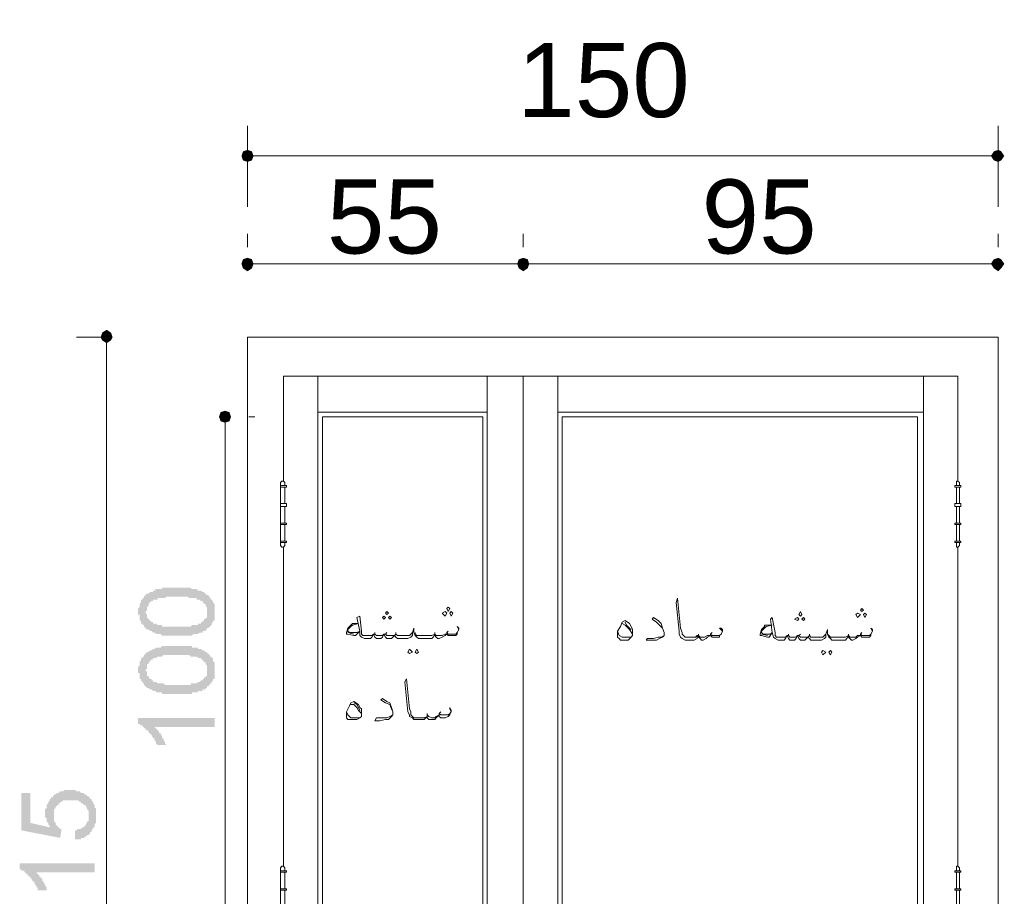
# Model space of a CAD drawing. Header units: metres. Extents: x 5.7 to 89.8, y 4 to 63.5.
# Tile 46 of 60: x 45.7 to 52, y 41.8 to 47.5. Entities that reach past the tile are written whole.
import ezdxf

# ---------------------------------------------------------------- set-up
doc = ezdxf.new("R2010")
doc.units = ezdxf.units.M
doc.header["$MEASUREMENT"] = 0
for name, color, linetype in [('PDF7_dim', 7, 'Continuous'), ('PDF7_Sym tip Door', 7, 'Continuous'), ('PDF7_Text', 7, 'Continuous'), ('PDF7_textt', 7, 'Continuous')]:
    doc.layers.add(name, color=color, linetype=linetype)
doc.styles.add('PDF Arial', font='arial.ttf')

msp = doc.modelspace()

# ---------------------------------------------------------------- hatches: boundary and pattern name
at = {"layer": 'PDF7_dim', "transparency": 33554559}
h = msp.add_hatch(color=256, dxfattribs=at)
h.paths.add_polyline_path([(46.6953, 43.5202), (46.6856, 43.5202), (46.676, 43.5202), (46.6664, 43.5202), (46.6664, 43.5202), (46.6567, 43.5202), (46.6471, 43.5202), (46.6375, 43.5202), (46.6375, 43.5202), (46.6278, 43.5202), (46.6182, 43.5202), (46.6086, 43.5202), (46.6086, 43.5202), (46.599, 43.5202), (46.599, 43.5202), (46.5893, 43.5298), (46.5797, 43.5298), (46.5797, 43.5298), (46.5701, 43.5298), (46.5701, 43.5298), (46.5604, 43.5298), (46.5604, 43.5298), (46.5508, 43.5394), (46.5412, 43.5394), (46.5412, 43.5394), (46.5315, 43.5491), (46.5219, 43.5491), (46.5219, 43.5491), (46.5123, 43.5587), (46.5026, 43.5587), (46.5026, 43.5587), (46.493, 43.5683), (46.493, 43.5683), (46.4834, 43.578), (46.4834, 43.578), (46.4834, 43.5876), (46.4738, 43.5876), (46.4738, 43.5876), (46.4738, 43.5972), (46.4641, 43.5972), (46.4641, 43.6069), (46.4641, 43.6165), (46.4545, 43.6165), (46.4545, 43.6261), (46.4545, 43.6261), (46.4545, 43.6358), (46.4545, 43.6454), (46.4545, 43.655), (46.4449, 43.655), (46.4449, 43.6647), (46.4449, 43.6743), (46.4449, 43.6743), (46.4449, 43.6839), (46.4449, 43.6839), (46.4449, 43.6935), (46.4545, 43.7032), (46.4545, 43.7032), (46.4545, 43.7128), (46.4545, 43.7224), (46.4545, 43.7224), (46.4641, 43.7321), (46.4641, 43.7417), (46.4641, 43.7417), (46.4641, 43.7513), (46.4738, 43.7513), (46.4738, 43.761), (46.4834, 43.761), (46.4834, 43.7706), (46.4834, 43.7706), (46.493, 43.7802), (46.493, 43.7802), (46.5026, 43.7899), (46.5123, 43.7899), (46.5123, 43.7899), (46.5123, 43.7899), (46.5219, 43.7995), (46.5219, 43.7995), (46.5315, 43.7995), (46.5412, 43.7995), (46.5412, 43.8091), (46.5508, 43.8091), (46.5508, 43.8091), (46.5604, 43.8187), (46.5701, 43.8187), (46.5797, 43.8187), (46.5797, 43.8187), (46.5893, 43.8187), (46.5893, 43.8187), (46.599, 43.8187), (46.599, 43.8284), (46.6086, 43.8284), (46.6182, 43.8284), (46.6182, 43.8284), (46.6278, 43.8284), (46.6375, 43.8284), (46.6375, 43.8284), (46.6471, 43.8284), (46.6567, 43.8284), (46.6664, 43.8284), (46.6664, 43.8284), (46.676, 43.8284), (46.6856, 43.8284), (46.6953, 43.8284), (46.6953, 43.8284), (46.7049, 43.8284), (46.7145, 43.8284), (46.7145, 43.8284), (46.7242, 43.8284), (46.7338, 43.8284), (46.7434, 43.8284), (46.7531, 43.8284), (46.7531, 43.8284), (46.7627, 43.8284), (46.7723, 43.8284), (46.7723, 43.8284), (46.7819, 43.8284), (46.7916, 43.8187), (46.7916, 43.8187), (46.8012, 43.8187), (46.8108, 43.8187), (46.8108, 43.8187), (46.8205, 43.8187), (46.8205, 43.8187), (46.8301, 43.8091), (46.8301, 43.8091), (46.8397, 43.8091), (46.8494, 43.8091), (46.8494, 43.8091), (46.859, 43.7995), (46.8686, 43.7995), (46.8686, 43.7995), (46.8783, 43.7899), (46.8783, 43.7899), (46.8879, 43.7802), (46.8879, 43.7802), (46.8975, 43.7802), (46.8975, 43.7706), (46.9072, 43.7706), (46.9072, 43.761), (46.9072, 43.761), (46.9168, 43.7513), (46.9168, 43.7513), (46.9264, 43.7417), (46.9264, 43.7417), (46.9264, 43.7321), (46.9264, 43.7321), (46.936, 43.7224), (46.936, 43.7128), (46.936, 43.7128), (46.936, 43.7032), (46.936, 43.6935), (46.936, 43.6935), (46.936, 43.6839), (46.936, 43.6743), (46.936, 43.6743), (46.936, 43.6647), (46.936, 43.655), (46.936, 43.655), (46.936, 43.6454), (46.936, 43.6358), (46.936, 43.6358), (46.936, 43.6261), (46.936, 43.6165), (46.9264, 43.6165), (46.9264, 43.6069), (46.9264, 43.6069), (46.9168, 43.5972), (46.9168, 43.5876), (46.9168, 43.5876), (46.9072, 43.578), (46.9072, 43.578), (46.8975, 43.5683), (46.8975, 43.5683), (46.8879, 43.5683), (46.8879, 43.5683), (46.8879, 43.5587), (46.8783, 43.5587), (46.8783, 43.5587), (46.8783, 43.5491), (46.8686, 43.5491), (46.8686, 43.5491), (46.859, 43.5491), (46.859, 43.5394), (46.8494, 43.5394), (46.8397, 43.5394), (46.8397, 43.5394), (46.8301, 43.5298), (46.8301, 43.5298), (46.8205, 43.5298), (46.8108, 43.5298), (46.8108, 43.5298), (46.8012, 43.5298), (46.7916, 43.5202), (46.7916, 43.5202), (46.7819, 43.5202), (46.7723, 43.5202), (46.7627, 43.5202), (46.7627, 43.5202), (46.7531, 43.5202), (46.7434, 43.5202), (46.7338, 43.5202), (46.7242, 43.5202), (46.7242, 43.5202), (46.7145, 43.5202), (46.7049, 43.5202), (46.6953, 43.5202)], flags=0)
h.paths.add_polyline_path([(46.6953, 43.578), (46.7049, 43.578), (46.7145, 43.578), (46.7242, 43.578), (46.7338, 43.578), (46.7434, 43.578), (46.7434, 43.578), (46.7531, 43.578), (46.7627, 43.578), (46.7723, 43.578), (46.7819, 43.578), (46.7819, 43.578), (46.7916, 43.5876), (46.8012, 43.5876), (46.8012, 43.5876), (46.8108, 43.5876), (46.8205, 43.5876), (46.8205, 43.5876), (46.8301, 43.5876), (46.8301, 43.5972), (46.8397, 43.5972), (46.8397, 43.5972), (46.8397, 43.5972), (46.8494, 43.5972), (46.8494, 43.6069), (46.8494, 43.6069), (46.859, 43.6069), (46.859, 43.6165), (46.8686, 43.6165), (46.8686, 43.6261), (46.8783, 43.6261), (46.8783, 43.6358), (46.8879, 43.6358), (46.8879, 43.6454), (46.8879, 43.655), (46.8879, 43.655), (46.8879, 43.6647), (46.8879, 43.6647), (46.8879, 43.6743), (46.8879, 43.6839), (46.8879, 43.6839), (46.8879, 43.6935), (46.8879, 43.6935), (46.8879, 43.7032), (46.8783, 43.7128), (46.8783, 43.7128), (46.8783, 43.7224), (46.8686, 43.7224), (46.8686, 43.7321), (46.859, 43.7321), (46.859, 43.7417), (46.8494, 43.7417), (46.8494, 43.7417), (46.8494, 43.7417), (46.8397, 43.7513), (46.8397, 43.7513), (46.8301, 43.7513), (46.8301, 43.7513), (46.8205, 43.7513), (46.8205, 43.761), (46.8108, 43.761), (46.8108, 43.761), (46.8012, 43.761), (46.7916, 43.761), (46.7916, 43.761), (46.7819, 43.761), (46.7723, 43.761), (46.7627, 43.7706), (46.7627, 43.7706), (46.7531, 43.7706), (46.7434, 43.7706), (46.7338, 43.7706), (46.7242, 43.7706), (46.7145, 43.7706), (46.7049, 43.7706), (46.6953, 43.7706), (46.6953, 43.7706), (46.6856, 43.7706), (46.676, 43.7706), (46.6664, 43.7706), (46.6567, 43.7706), (46.6471, 43.7706), (46.6375, 43.7706), (46.6375, 43.7706), (46.6278, 43.7706), (46.6182, 43.761), (46.6086, 43.761), (46.599, 43.761), (46.599, 43.761), (46.5893, 43.761), (46.5797, 43.761), (46.5797, 43.761), (46.5701, 43.761), (46.5701, 43.7513), (46.5604, 43.7513), (46.5604, 43.7513), (46.5508, 43.7513), (46.5508, 43.7513), (46.5412, 43.7513), (46.5412, 43.7417), (46.5412, 43.7417), (46.5412, 43.7417), (46.5315, 43.7417), (46.5219, 43.7321), (46.5219, 43.7321), (46.5123, 43.7224), (46.5123, 43.7224), (46.5123, 43.7128), (46.5026, 43.7032), (46.5026, 43.7032), (46.5026, 43.6935), (46.5026, 43.6935), (46.5026, 43.6839), (46.493, 43.6743), (46.493, 43.6743), (46.493, 43.6647), (46.5026, 43.655), (46.5026, 43.655), (46.5026, 43.6454), (46.5026, 43.6454), (46.5026, 43.6358), (46.5123, 43.6261), (46.5123, 43.6261), (46.5219, 43.6165), (46.5219, 43.6165), (46.5315, 43.6069), (46.5315, 43.6069), (46.5315, 43.6069), (46.5412, 43.6069), (46.5412, 43.5972), (46.5508, 43.5972), (46.5508, 43.5972), (46.5604, 43.5972), (46.5604, 43.5972), (46.5701, 43.5876), (46.5701, 43.5876), (46.5797, 43.5876), (46.5797, 43.5876), (46.5893, 43.5876), (46.599, 43.5876), (46.599, 43.578), (46.6086, 43.578), (46.6182, 43.578), (46.6278, 43.578), (46.6375, 43.578), (46.6375, 43.578), (46.6471, 43.578), (46.6567, 43.578), (46.6664, 43.578), (46.676, 43.578), (46.6856, 43.578), (46.6953, 43.578), (46.6953, 43.578)], flags=0)
h = msp.add_hatch(color=256, dxfattribs=at)
h.paths.add_polyline_path([(46.6953, 43.1446), (46.6856, 43.1446), (46.676, 43.1446), (46.6664, 43.1446), (46.6664, 43.1446), (46.6567, 43.1446), (46.6471, 43.1446), (46.6375, 43.1446), (46.6375, 43.1446), (46.6278, 43.1446), (46.6182, 43.1446), (46.6086, 43.1446), (46.6086, 43.1446), (46.599, 43.1446), (46.599, 43.1542), (46.5893, 43.1542), (46.5797, 43.1542), (46.5797, 43.1542), (46.5701, 43.1542), (46.5701, 43.1542), (46.5604, 43.1542), (46.5604, 43.1638), (46.5508, 43.1638), (46.5412, 43.1638), (46.5412, 43.1638), (46.5315, 43.1735), (46.5219, 43.1735), (46.5219, 43.1735), (46.5123, 43.1831), (46.5026, 43.1831), (46.5026, 43.1831), (46.493, 43.1927), (46.493, 43.1927), (46.4834, 43.2024), (46.4834, 43.2024), (46.4834, 43.212), (46.4738, 43.212), (46.4738, 43.212), (46.4738, 43.2216), (46.4641, 43.2312), (46.4641, 43.2312), (46.4641, 43.2409), (46.4545, 43.2409), (46.4545, 43.2505), (46.4545, 43.2601), (46.4545, 43.2601), (46.4545, 43.2698), (46.4545, 43.2794), (46.4449, 43.2794), (46.4449, 43.289), (46.4449, 43.2987), (46.4449, 43.2987), (46.4449, 43.3083), (46.4449, 43.3083), (46.4449, 43.3179), (46.4545, 43.3276), (46.4545, 43.3372), (46.4545, 43.3372), (46.4545, 43.3468), (46.4545, 43.3565), (46.4641, 43.3565), (46.4641, 43.3661), (46.4641, 43.3661), (46.4641, 43.3757), (46.4738, 43.3757), (46.4738, 43.3853), (46.4834, 43.3853), (46.4834, 43.395), (46.4834, 43.395), (46.493, 43.4046), (46.493, 43.4046), (46.5026, 43.4142), (46.5123, 43.4142), (46.5123, 43.4142), (46.5123, 43.4142), (46.5219, 43.4239), (46.5219, 43.4239), (46.5315, 43.4239), (46.5412, 43.4335), (46.5412, 43.4335), (46.5508, 43.4335), (46.5508, 43.4335), (46.5604, 43.4431), (46.5701, 43.4431), (46.5797, 43.4431), (46.5797, 43.4431), (46.5893, 43.4431), (46.5893, 43.4431), (46.599, 43.4528), (46.599, 43.4528), (46.6086, 43.4528), (46.6182, 43.4528), (46.6182, 43.4528), (46.6278, 43.4528), (46.6375, 43.4528), (46.6375, 43.4528), (46.6471, 43.4528), (46.6567, 43.4528), (46.6664, 43.4528), (46.6664, 43.4528), (46.676, 43.4528), (46.6856, 43.4528), (46.6953, 43.4528), (46.6953, 43.4528), (46.7049, 43.4528), (46.7145, 43.4528), (46.7145, 43.4528), (46.7242, 43.4528), (46.7338, 43.4528), (46.7434, 43.4528), (46.7531, 43.4528), (46.7531, 43.4528), (46.7627, 43.4528), (46.7723, 43.4528), (46.7723, 43.4528), (46.7819, 43.4528), (46.7916, 43.4528), (46.7916, 43.4431), (46.8012, 43.4431), (46.8108, 43.4431), (46.8108, 43.4431), (46.8205, 43.4431), (46.8205, 43.4431), (46.8301, 43.4431), (46.8301, 43.4335), (46.8397, 43.4335), (46.8494, 43.4335), (46.8494, 43.4335), (46.859, 43.4239), (46.8686, 43.4239), (46.8686, 43.4239), (46.8783, 43.4142), (46.8783, 43.4142), (46.8879, 43.4142), (46.8879, 43.4046), (46.8975, 43.4046), (46.8975, 43.395), (46.9072, 43.395), (46.9072, 43.3853), (46.9072, 43.3853), (46.9168, 43.3853), (46.9168, 43.3757), (46.9264, 43.3757), (46.9264, 43.3661), (46.9264, 43.3565), (46.9264, 43.3565), (46.936, 43.3468), (46.936, 43.3372), (46.936, 43.3372), (46.936, 43.3276), (46.936, 43.3179), (46.936, 43.3179), (46.936, 43.3083), (46.936, 43.2987), (46.936, 43.2987), (46.936, 43.289), (46.936, 43.289), (46.936, 43.2794), (46.936, 43.2698), (46.936, 43.2601), (46.936, 43.2601), (46.936, 43.2505), (46.936, 43.2409), (46.9264, 43.2409), (46.9264, 43.2312), (46.9264, 43.2312), (46.9168, 43.2216), (46.9168, 43.2216), (46.9168, 43.212), (46.9072, 43.212), (46.9072, 43.2024), (46.8975, 43.2024), (46.8975, 43.1927), (46.8879, 43.1927), (46.8879, 43.1927), (46.8879, 43.1831), (46.8783, 43.1831), (46.8783, 43.1831), (46.8783, 43.1735), (46.8686, 43.1735), (46.8686, 43.1735), (46.859, 43.1735), (46.859, 43.1638), (46.8494, 43.1638), (46.8397, 43.1638), (46.8397, 43.1638), (46.8301, 43.1638), (46.8301, 43.1542), (46.8205, 43.1542), (46.8108, 43.1542), (46.8108, 43.1542), (46.8012, 43.1542), (46.7916, 43.1542), (46.7916, 43.1446), (46.7819, 43.1446), (46.7723, 43.1446), (46.7627, 43.1446), (46.7627, 43.1446), (46.7531, 43.1446), (46.7434, 43.1446), (46.7338, 43.1446), (46.7242, 43.1446), (46.7242, 43.1446), (46.7145, 43.1446), (46.7049, 43.1446), (46.6953, 43.1446)], flags=0)
h.paths.add_polyline_path([(46.6953, 43.2024), (46.7049, 43.2024), (46.7145, 43.2024), (46.7242, 43.2024), (46.7338, 43.2024), (46.7434, 43.2024), (46.7434, 43.2024), (46.7531, 43.2024), (46.7627, 43.2024), (46.7723, 43.2024), (46.7819, 43.2024), (46.7819, 43.212), (46.7916, 43.212), (46.8012, 43.212), (46.8012, 43.212), (46.8108, 43.212), (46.8205, 43.212), (46.8205, 43.212), (46.8301, 43.2216), (46.8301, 43.2216), (46.8397, 43.2216), (46.8397, 43.2216), (46.8397, 43.2216), (46.8494, 43.2312), (46.8494, 43.2312), (46.8494, 43.2312), (46.859, 43.2312), (46.859, 43.2409), (46.8686, 43.2409), (46.8686, 43.2505), (46.8783, 43.2505), (46.8783, 43.2601), (46.8879, 43.2601), (46.8879, 43.2698), (46.8879, 43.2794), (46.8879, 43.2794), (46.8879, 43.289), (46.8879, 43.2987), (46.8879, 43.2987), (46.8879, 43.3083), (46.8879, 43.3083), (46.8879, 43.3179), (46.8879, 43.3276), (46.8879, 43.3276), (46.8783, 43.3372), (46.8783, 43.3372), (46.8783, 43.3468), (46.8686, 43.3468), (46.8686, 43.3565), (46.859, 43.3565), (46.859, 43.3661), (46.8494, 43.3661), (46.8494, 43.3661), (46.8494, 43.3757), (46.8397, 43.3757), (46.8397, 43.3757), (46.8301, 43.3757), (46.8301, 43.3757), (46.8205, 43.3853), (46.8205, 43.3853), (46.8108, 43.3853), (46.8108, 43.3853), (46.8012, 43.3853), (46.7916, 43.3853), (46.7916, 43.3853), (46.7819, 43.3853), (46.7723, 43.395), (46.7627, 43.395), (46.7627, 43.395), (46.7531, 43.395), (46.7434, 43.395), (46.7338, 43.395), (46.7242, 43.395), (46.7145, 43.395), (46.7049, 43.395), (46.6953, 43.395), (46.6953, 43.395), (46.6856, 43.395), (46.676, 43.395), (46.6664, 43.395), (46.6567, 43.395), (46.6471, 43.395), (46.6375, 43.395), (46.6375, 43.395), (46.6278, 43.395), (46.6182, 43.395), (46.6086, 43.395), (46.599, 43.3853), (46.599, 43.3853), (46.5893, 43.3853), (46.5797, 43.3853), (46.5797, 43.3853), (46.5701, 43.3853), (46.5701, 43.3853), (46.5604, 43.3757), (46.5604, 43.3757), (46.5508, 43.3757), (46.5508, 43.3757), (46.5412, 43.3757), (46.5412, 43.3661), (46.5412, 43.3661), (46.5412, 43.3661), (46.5315, 43.3661), (46.5219, 43.3565), (46.5219, 43.3565), (46.5123, 43.3468), (46.5123, 43.3468), (46.5123, 43.3372), (46.5026, 43.3372), (46.5026, 43.3276), (46.5026, 43.3179), (46.5026, 43.3179), (46.5026, 43.3083), (46.493, 43.2987), (46.493, 43.2987), (46.493, 43.289), (46.5026, 43.289), (46.5026, 43.2794), (46.5026, 43.2698), (46.5026, 43.2698), (46.5026, 43.2601), (46.5123, 43.2601), (46.5123, 43.2505), (46.5219, 43.2409), (46.5219, 43.2409), (46.5315, 43.2409), (46.5315, 43.2312), (46.5315, 43.2312), (46.5412, 43.2312), (46.5412, 43.2216), (46.5508, 43.2216), (46.5508, 43.2216), (46.5604, 43.2216), (46.5604, 43.2216), (46.5701, 43.212), (46.5701, 43.212), (46.5797, 43.212), (46.5797, 43.212), (46.5893, 43.212), (46.599, 43.212), (46.599, 43.212), (46.6086, 43.212), (46.6182, 43.2024), (46.6278, 43.2024), (46.6375, 43.2024), (46.6375, 43.2024), (46.6471, 43.2024), (46.6567, 43.2024), (46.6664, 43.2024), (46.676, 43.2024), (46.6856, 43.2024), (46.6953, 43.2024), (46.6953, 43.2024)], flags=0)
for points in [[(46.936, 42.9905), (46.936, 42.9327), (46.5508, 42.9327), (46.5604, 42.923), (46.5604, 42.923), (46.5701, 42.9134), (46.5701, 42.9134), (46.5797, 42.9038), (46.5797, 42.9038), (46.5797, 42.8942), (46.5893, 42.8942), (46.5893, 42.8845), (46.599, 42.8749), (46.599, 42.8749), (46.599, 42.8653), (46.599, 42.8653), (46.6086, 42.8556), (46.6086, 42.846), (46.6086, 42.846), (46.6182, 42.8364), (46.6182, 42.8267), (46.6182, 42.8267), (46.6278, 42.8171), (46.6278, 42.8171), (46.6278, 42.8171), (46.5701, 42.8171), (46.5701, 42.8171), (46.5604, 42.8267), (46.5604, 42.8267), (46.5604, 42.8364), (46.5508, 42.846), (46.5508, 42.846), (46.5508, 42.8556), (46.5412, 42.8653), (46.5412, 42.8653), (46.5315, 42.8749), (46.5315, 42.8749), (46.5315, 42.8845), (46.5219, 42.8845), (46.5219, 42.8942), (46.5123, 42.8942), (46.5123, 42.9038), (46.5123, 42.9038), (46.5026, 42.9134), (46.493, 42.9134), (46.493, 42.923), (46.4834, 42.923), (46.4834, 42.9327), (46.4738, 42.9327), (46.4738, 42.9423), (46.4641, 42.9423), (46.4641, 42.9423), (46.4545, 42.9519), (46.4545, 42.9519), (46.4449, 42.9519), (46.4449, 42.9905)], [(46.0403, 42.2103), (46.0403, 42.2681), (46.05, 42.2681), (46.05, 42.2681), (46.0596, 42.2778), (46.0692, 42.2778), (46.0692, 42.2778), (46.0789, 42.2778), (46.0885, 42.2874), (46.0885, 42.2874), (46.0981, 42.2874), (46.0981, 42.297), (46.1078, 42.297), (46.1078, 42.3067), (46.1078, 42.3067), (46.1174, 42.3163), (46.1174, 42.3163), (46.1174, 42.3259), (46.127, 42.3259), (46.127, 42.3355), (46.127, 42.3452), (46.127, 42.3452), (46.127, 42.3548), (46.127, 42.3644), (46.127, 42.3644), (46.127, 42.3741), (46.127, 42.3741), (46.127, 42.3837), (46.127, 42.3933), (46.127, 42.3933), (46.1174, 42.403), (46.1174, 42.403), (46.1174, 42.4126), (46.1078, 42.4222), (46.1078, 42.4222), (46.1078, 42.4319), (46.0981, 42.4319), (46.0981, 42.4319), (46.0885, 42.4415), (46.0885, 42.4415), (46.0789, 42.4415), (46.0789, 42.4511), (46.0692, 42.4511), (46.0692, 42.4511), (46.0596, 42.4608), (46.05, 42.4608), (46.05, 42.4608), (46.0403, 42.4608), (46.0307, 42.4608), (46.0307, 42.4608), (46.0211, 42.4608), (46.0115, 42.4608), (46.0115, 42.4608), (46.0018, 42.4608), (45.9922, 42.4608), (45.9922, 42.4608), (45.9826, 42.4608), (45.9729, 42.4608), (45.9729, 42.4608), (45.9633, 42.4608), (45.9537, 42.4511), (45.9537, 42.4511), (45.944, 42.4511), (45.944, 42.4415), (45.9344, 42.4415), (45.9344, 42.4415), (45.9344, 42.4319), (45.9248, 42.4319), (45.9248, 42.4222), (45.9151, 42.4222), (45.9151, 42.4126), (45.9151, 42.4126), (45.9055, 42.403), (45.9055, 42.403), (45.9055, 42.3933), (45.9055, 42.3837), (45.9055, 42.3837), (45.9055, 42.3741), (45.9055, 42.3644), (45.9055, 42.3644), (45.9055, 42.3548), (45.9055, 42.3452), (45.9055, 42.3452), (45.9055, 42.3355), (45.9055, 42.3259), (45.9055, 42.3259), (45.9151, 42.3163), (45.9151, 42.3067), (45.9151, 42.3067), (45.9151, 42.3067), (45.9248, 42.297), (45.9248, 42.297), (45.9344, 42.2874), (45.9344, 42.2874), (45.944, 42.2778), (45.944, 42.2778), (45.9537, 42.2778), (45.944, 42.22), (45.6936, 42.2681), (45.6936, 42.5089), (45.7514, 42.5089), (45.7514, 42.3163), (45.8766, 42.2874), (45.8766, 42.297), (45.8766, 42.297), (45.867, 42.3067), (45.867, 42.3067), (45.867, 42.3163), (45.8574, 42.3259), (45.8574, 42.3259), (45.8574, 42.3355), (45.8574, 42.3452), (45.8574, 42.3452), (45.8477, 42.3548), (45.8477, 42.3644), (45.8477, 42.3644), (45.8477, 42.3741), (45.8477, 42.3741), (45.8477, 42.3837), (45.8477, 42.3933), (45.8477, 42.3933), (45.8477, 42.403), (45.8574, 42.4126), (45.8574, 42.4126), (45.8574, 42.4222), (45.8574, 42.4319), (45.8574, 42.4319), (45.867, 42.4415), (45.867, 42.4511), (45.867, 42.4511), (45.8766, 42.4608), (45.8766, 42.4608), (45.8766, 42.4704), (45.8862, 42.4704), (45.8862, 42.48), (45.8959, 42.48), (45.8959, 42.48), (45.8959, 42.4896), (45.9055, 42.4896), (45.9055, 42.4993), (45.9151, 42.4993), (45.9151, 42.4993), (45.9248, 42.5089), (45.9344, 42.5089), (45.9344, 42.5089), (45.944, 42.5185), (45.944, 42.5185), (45.9537, 42.5185), (45.9633, 42.5185), (45.9633, 42.5185), (45.9729, 42.5282), (45.9826, 42.5282), (45.9826, 42.5282), (45.9922, 42.5282), (46.0018, 42.5282), (46.0018, 42.5282), (46.0115, 42.5282), (46.0211, 42.5282), (46.0307, 42.5282), (46.0307, 42.5282), (46.0403, 42.5282), (46.05, 42.5185), (46.05, 42.5185), (46.0596, 42.5185), (46.0692, 42.5185), (46.0692, 42.5185), (46.0789, 42.5089), (46.0885, 42.5089), (46.0885, 42.5089), (46.0981, 42.5089), (46.0981, 42.4993), (46.1078, 42.4993), (46.1078, 42.4993), (46.1174, 42.4896), (46.1174, 42.4896), (46.127, 42.4896), (46.127, 42.48), (46.1367, 42.48), (46.1367, 42.4704), (46.1463, 42.4704), (46.1463, 42.4608), (46.1463, 42.4608), (46.1559, 42.4511), (46.1559, 42.4415), (46.1559, 42.4415), (46.1656, 42.4319), (46.1656, 42.4319), (46.1656, 42.4222), (46.1656, 42.4126), (46.1752, 42.4126), (46.1752, 42.403), (46.1752, 42.403), (46.1752, 42.3933), (46.1752, 42.3837), (46.1752, 42.3741), (46.1752, 42.3741), (46.1752, 42.3644), (46.1752, 42.3644), (46.1752, 42.3548), (46.1752, 42.3452), (46.1752, 42.3452), (46.1752, 42.3355), (46.1752, 42.3259), (46.1752, 42.3163), (46.1752, 42.3163), (46.1656, 42.3067), (46.1656, 42.297), (46.1656, 42.297), (46.1656, 42.2874), (46.1559, 42.2874), (46.1559, 42.2778), (46.1559, 42.2778), (46.1463, 42.2681), (46.1463, 42.2585), (46.1463, 42.2585), (46.1367, 42.2585), (46.1367, 42.2489), (46.1367, 42.2489), (46.127, 42.2392), (46.1174, 42.2392), (46.1174, 42.2296), (46.1078, 42.2296), (46.1078, 42.2296), (46.0981, 42.22), (46.0981, 42.22), (46.0885, 42.22), (46.0789, 42.22), (46.0789, 42.2103), (46.0692, 42.2103), (46.0596, 42.2103), (46.0596, 42.2103), (46.05, 42.2103), (46.0403, 42.2103)], [(46.1656, 42.0562), (46.1656, 41.9985), (45.7899, 41.9985), (45.7996, 41.9888), (45.7996, 41.9888), (45.8092, 41.9792), (45.8092, 41.9792), (45.8092, 41.9696), (45.8188, 41.9696), (45.8188, 41.9599), (45.8285, 41.9599), (45.8285, 41.9503), (45.8285, 41.9407), (45.8381, 41.9407), (45.8381, 41.931), (45.8381, 41.931), (45.8477, 41.9214), (45.8477, 41.9118), (45.8477, 41.9118), (45.8574, 41.9021), (45.8574, 41.9021), (45.8574, 41.8925), (45.8574, 41.8829), (45.867, 41.8829), (45.867, 41.8829), (45.8092, 41.8829), (45.7996, 41.8829), (45.7996, 41.8925), (45.7996, 41.9021), (45.7899, 41.9021), (45.7899, 41.9118), (45.7899, 41.9118), (45.7803, 41.9214), (45.7803, 41.931), (45.7803, 41.931), (45.7707, 41.9407), (45.7707, 41.9407), (45.761, 41.9503), (45.761, 41.9503), (45.761, 41.9599), (45.7514, 41.9599), (45.7514, 41.9696), (45.7418, 41.9696), (45.7418, 41.9792), (45.7321, 41.9792), (45.7321, 41.9888), (45.7225, 41.9888), (45.7225, 41.9985), (45.7129, 41.9985), (45.7129, 42.0081), (45.7033, 42.0081), (45.6936, 42.0081), (45.6936, 42.0177), (45.684, 42.0177), (45.684, 42.0177), (45.684, 42.0562)]]:
    msp.add_hatch(color=256, dxfattribs=at).paths.add_polyline_path(points)

# ---------------------------------------------------------------- linework, layer by layer
at = {"layer": 'PDF7_dim', "lineweight": 20}
for points in [[(47.1479, 46.2747), (47.1479, 46.7948)], [(51.9732, 46.2747), (51.9732, 46.7948)], [(51.925, 46.6022), (51.8865, 46.6022), (47.2346, 46.6022), (47.1865, 46.6022)], [(47.1479, 46.0147), (47.1479, 46.1013)], [(51.9732, 46.0147), (51.9732, 46.1013)], [(48.8816, 45.9087), (48.8334, 45.9087), (47.2346, 45.9087), (47.1865, 45.9087)], [(51.925, 45.9087), (51.8865, 45.9087), (48.9971, 45.9087), (48.9586, 45.9087)], [(46.2233, 45.4368), (46.05, 45.4368)], [(46.2426, 45.3983), (46.2426, 45.3597), (46.2426, 38.6179), (46.2426, 38.5794)], [(47.0035, 44.8878), (47.0035, 44.8493), (47.0035, 41.7962), (47.0035, 41.7577)], [(47.1576, 44.9263), (47.1961, 44.9263)]]:
    msp.add_lwpolyline(points, dxfattribs=at)
msp.add_lwpolyline([(48.9201, 46.1013), (48.9201, 46.0147)], close=True, dxfattribs=at)
at = {"layer": 'PDF7_dim', "transparency": 33554559}
for points in [[(47.1479, 46.6407), (47.119, 46.6311), (47.1479, 46.6022)], [(47.1479, 46.6022), (47.1768, 46.6311), (47.1479, 46.6407)], [(51.9732, 46.6022), (51.9732, 46.6407), (51.9443, 46.6311)], [(51.9924, 46.6311), (51.9732, 46.6022), (51.9732, 46.6407)], [(47.119, 46.6311), (47.1479, 46.6022), (47.1094, 46.6022)], [(47.1094, 46.6022), (47.119, 46.5733), (47.1479, 46.6022)], [(47.119, 46.5733), (47.1479, 46.6022), (47.1479, 46.5636)], [(47.1865, 46.6022), (47.1479, 46.6022), (47.1768, 46.6311)], [(47.1479, 46.6022), (47.1479, 46.5636), (47.1768, 46.5733)], [(47.1768, 46.5733), (47.1865, 46.6022), (47.1479, 46.6022)], [(51.9443, 46.6311), (51.925, 46.6022), (51.9732, 46.6022)], [(51.925, 46.6022), (51.9732, 46.6022), (51.9443, 46.5733)], [(51.9732, 46.6022), (51.9443, 46.5733), (51.9732, 46.5636)], [(52.0117, 46.6022), (51.9924, 46.6311), (51.9732, 46.6022)], [(51.9732, 46.5636), (51.9924, 46.5733), (51.9732, 46.6022)], [(51.9924, 46.5733), (51.9732, 46.6022), (52.0117, 46.6022)], [(47.1479, 45.9472), (47.119, 45.9376), (47.1479, 45.9087)], [(47.1479, 45.9087), (47.1768, 45.9376), (47.1479, 45.9472)], [(48.9201, 45.9472), (48.8912, 45.9376), (48.9201, 45.9087)], [(48.9201, 45.9087), (48.9201, 45.9472), (48.8912, 45.9376)], [(48.9201, 45.9087), (48.949, 45.9376), (48.9201, 45.9472)], [(48.949, 45.9376), (48.9201, 45.9087), (48.9201, 45.9472)], [(51.9732, 45.9087), (51.9732, 45.9472), (51.9443, 45.9376)], [(51.9924, 45.9376), (51.9732, 45.9087), (51.9732, 45.9472)], [(47.119, 45.9376), (47.1479, 45.9087), (47.1094, 45.9087)], [(47.1094, 45.9087), (47.119, 45.8798), (47.1479, 45.9087)], [(47.119, 45.8798), (47.1479, 45.9087), (47.1479, 45.8606)], [(47.1865, 45.9087), (47.1479, 45.9087), (47.1768, 45.9376)], [(47.1479, 45.9087), (47.1479, 45.8606), (47.1768, 45.8798)], [(47.1768, 45.8798), (47.1865, 45.9087), (47.1479, 45.9087)], [(48.8912, 45.9376), (48.9201, 45.9087), (48.8816, 45.9087)], [(48.8912, 45.9376), (48.8816, 45.9087), (48.9201, 45.9087)], [(48.8816, 45.9087), (48.8912, 45.8798), (48.9201, 45.9087)], [(48.8816, 45.9087), (48.9201, 45.9087), (48.8912, 45.8798)], [(48.8912, 45.8798), (48.9201, 45.9087), (48.9201, 45.8606)], [(48.9201, 45.9087), (48.8912, 45.8798), (48.9201, 45.8606)], [(48.9586, 45.9087), (48.9201, 45.9087), (48.949, 45.9376)], [(48.9586, 45.9087), (48.949, 45.9376), (48.9201, 45.9087)], [(48.9201, 45.9087), (48.9201, 45.8606), (48.949, 45.8798)], [(48.949, 45.8798), (48.9586, 45.9087), (48.9201, 45.9087)], [(48.9201, 45.8606), (48.949, 45.8798), (48.9201, 45.9087)], [(48.949, 45.8798), (48.9201, 45.9087), (48.9586, 45.9087)], [(51.9443, 45.9376), (51.925, 45.9087), (51.9732, 45.9087)], [(51.925, 45.9087), (51.9732, 45.9087), (51.9443, 45.8798)], [(51.9732, 45.9087), (51.9443, 45.8798), (51.9732, 45.8606)], [(52.0117, 45.9087), (51.9924, 45.9376), (51.9732, 45.9087)], [(51.9732, 45.8606), (51.9924, 45.8798), (51.9732, 45.9087)], [(51.9924, 45.8798), (51.9732, 45.9087), (52.0117, 45.9087)], [(46.2137, 45.4657), (46.2426, 45.4368), (46.2041, 45.4368)], [(46.2426, 45.4368), (46.2041, 45.4368), (46.2137, 45.4175)], [(46.2426, 45.4849), (46.2137, 45.4657), (46.2426, 45.4368)], [(46.2137, 45.4175), (46.2426, 45.3983), (46.2426, 45.4368)], [(46.2715, 45.4657), (46.2426, 45.4368), (46.2426, 45.4849)], [(46.2811, 45.4368), (46.2715, 45.4657), (46.2426, 45.4368)], [(46.2426, 45.3983), (46.2426, 45.4368), (46.2715, 45.4175)], [(46.2426, 45.4368), (46.2715, 45.4175), (46.2811, 45.4368)], [(46.9746, 44.9552), (47.0035, 44.9263), (46.9649, 44.9263)], [(47.0035, 44.9649), (46.9746, 44.9552), (47.0035, 44.9263)], [(47.0324, 44.9552), (47.0035, 44.9263), (47.0035, 44.9649)], [(47.042, 44.9263), (47.0324, 44.9552), (47.0035, 44.9263)], [(47.0035, 44.9263), (46.9649, 44.9263), (46.9746, 44.8974)], [(46.9746, 44.8974), (47.0035, 44.8878), (47.0035, 44.9263)], [(47.0035, 44.8878), (47.0035, 44.9263), (47.0324, 44.8974)], [(47.0035, 44.9263), (47.0324, 44.8974), (47.042, 44.9263)]]:
    msp.add_solid(points, dxfattribs=at)
at = {"layer": 'PDF7_Sym tip Door', "lineweight": 18}
for points in [[(47.3791, 39.2825), (47.3791, 38.5409), (47.1479, 38.5409), (47.1479, 45.4368), (51.9732, 45.4368), (51.9732, 38.5409), (51.7131, 38.5409), (51.7131, 39.2825)], [(47.3791, 44.5122), (47.3791, 45.1864), (48.9201, 45.1864), (48.9201, 38.6372), (47.3791, 38.6372)], [(47.6006, 38.6372), (47.6006, 45.1864)], [(48.6889, 45.1864), (48.6889, 41.5939)], [(51.7131, 44.5122), (51.7131, 45.1864), (48.9201, 45.1864), (48.9201, 38.6372), (51.7131, 38.6372)], [(49.1416, 45.1864), (49.1416, 41.5939)], [(51.4916, 38.6372), (51.4916, 45.1864)], [(47.6006, 44.9552), (48.6889, 44.9552)], [(51.4916, 44.9552), (49.1416, 44.9552)], [(48.66, 41.5265), (48.66, 38.8876), (47.6295, 38.8876), (47.6295, 44.9263), (48.66, 44.9263), (48.66, 41.5939)], [(49.1705, 41.5265), (49.1705, 38.8876), (51.4531, 38.8876), (51.4531, 44.9263), (49.1705, 44.9263), (49.1705, 41.5939)], [(47.3887, 44.4833), (47.3887, 44.5026), (47.3791, 44.5122), (47.3695, 44.5122), (47.3598, 44.5026), (47.3598, 44.4833)], [(51.7035, 44.4833), (51.7035, 44.5026), (51.7035, 44.5122), (51.7131, 44.5122), (51.7228, 44.5026), (51.7228, 44.4833)], [(47.3887, 44.1173), (47.3887, 44.0981), (47.3791, 44.0884), (47.3695, 44.0884), (47.3598, 44.0981), (47.3598, 44.1173)], [(51.7035, 44.1173), (51.7035, 44.0981), (51.7035, 44.0884), (51.7131, 44.0884), (51.7228, 44.0981), (51.7228, 44.1173)], [(47.3791, 42.037), (47.3791, 44.0884)], [(51.7131, 42.037), (51.7131, 44.0884)], [(47.3887, 42.0081), (47.3887, 42.0273), (47.3791, 42.037), (47.3695, 42.037), (47.3598, 42.0273), (47.3598, 42.0081)], [(51.7035, 42.0081), (51.7035, 42.0273), (51.7035, 42.037), (51.7131, 42.037), (51.7228, 42.0273), (51.7228, 42.0081)]]:
    msp.add_lwpolyline(points, dxfattribs=at)
for points in [[(47.3598, 44.4737), (47.3983, 44.4737), (47.3983, 44.4833), (47.3598, 44.4833)], [(47.3887, 44.3677), (47.3598, 44.3677), (47.3598, 44.4737), (47.3887, 44.4737)], [(51.7324, 44.4737), (51.6939, 44.4737), (51.6939, 44.4833), (51.7324, 44.4833)], [(51.7035, 44.3677), (51.7228, 44.3677), (51.7228, 44.4737), (51.7035, 44.4737)], [(47.3598, 44.3485), (47.3983, 44.3485), (47.3983, 44.3677), (47.3598, 44.3677)], [(51.7324, 44.3485), (51.6939, 44.3485), (51.6939, 44.3677), (51.7324, 44.3677)], [(47.3887, 44.2425), (47.3598, 44.2425), (47.3598, 44.3485), (47.3887, 44.3485)], [(51.7035, 44.2425), (51.7228, 44.2425), (51.7228, 44.3485), (51.7035, 44.3485)], [(47.3598, 44.2329), (47.3983, 44.2329), (47.3983, 44.2425), (47.3598, 44.2425)], [(47.3887, 44.1269), (47.3598, 44.1269), (47.3598, 44.2329), (47.3887, 44.2329)], [(51.7324, 44.2329), (51.6939, 44.2329), (51.6939, 44.2425), (51.7324, 44.2425)], [(51.7035, 44.1269), (51.7228, 44.1269), (51.7228, 44.2329), (51.7035, 44.2329)], [(47.3598, 44.1173), (47.3983, 44.1173), (47.3983, 44.1269), (47.3598, 44.1269)], [(51.7324, 44.1173), (51.6939, 44.1173), (51.6939, 44.1269), (51.7324, 44.1269)], [(47.3598, 41.9985), (47.3983, 41.9985), (47.3983, 42.0081), (47.3598, 42.0081)], [(47.3887, 41.8925), (47.3598, 41.8925), (47.3598, 41.9985), (47.3887, 41.9985)], [(51.7324, 41.9985), (51.6939, 41.9985), (51.6939, 42.0081), (51.7324, 42.0081)], [(51.7035, 41.8925), (51.7228, 41.8925), (51.7228, 41.9985), (51.7035, 41.9985)], [(47.3598, 41.8829), (47.3983, 41.8829), (47.3983, 41.8925), (47.3598, 41.8925)], [(51.7324, 41.8829), (51.6939, 41.8829), (51.6939, 41.8925), (51.7324, 41.8925)], [(47.3887, 41.7769), (47.3598, 41.7769), (47.3598, 41.8829), (47.3887, 41.8829)], [(51.7035, 41.7769), (51.7228, 41.7769), (51.7228, 41.8829), (51.7035, 41.8829)]]:
    msp.add_lwpolyline(points, close=True, dxfattribs=at)
at = {"layer": 'PDF7_textt', "lineweight": 20}
for points in [[(50.201, 43.5491), (50.1818, 43.5683), (50.1914, 43.5683), (50.201, 43.5587), (50.201, 43.5491), (50.1914, 43.5298), (50.1818, 43.5202), (50.1818, 43.5106), (50.1625, 43.5106), (50.1529, 43.5106), (50.1336, 43.5106), (50.124, 43.5202), (50.1047, 43.5106), (50.0951, 43.5009), (50.0758, 43.4913), (50.0662, 43.4913), (50.0566, 43.5009), (50.0469, 43.5106), (50.0373, 43.5202), (50.0373, 43.5009), (50.018, 43.4913), (50.0084, 43.4913), (49.9795, 43.4913), (49.9602, 43.4913), (49.941, 43.5009), (49.9314, 43.5106), (49.9217, 43.5298), (49.9217, 43.5491), (49.9025, 43.7321), (49.9121, 43.761), (49.9314, 43.5683), (49.941, 43.5394), (49.941, 43.5298), (49.9506, 43.5202), (49.9602, 43.5106), (49.9795, 43.5106), (50.0084, 43.5106), (50.0277, 43.5106), (50.0373, 43.5202), (50.0469, 43.5202), (50.0566, 43.5106), (50.0662, 43.5106), (50.0855, 43.5106), (50.1047, 43.5202), (50.124, 43.5202), (50.124, 43.5298), (50.1336, 43.5202), (50.1432, 43.5202), (50.1721, 43.5202), (50.1818, 43.5202), (50.1914, 43.5298)], [(48.5059, 43.5587), (48.4963, 43.578), (48.5059, 43.5683), (48.5059, 43.5587), (48.4963, 43.5394), (48.4963, 43.5298), (48.4867, 43.5202), (48.4674, 43.5202), (48.4578, 43.5202), (48.4385, 43.5202), (48.4289, 43.5298), (48.4193, 43.5202), (48.4, 43.5106), (48.3807, 43.5009), (48.3711, 43.5009), (48.3615, 43.5106), (48.3518, 43.5202), (48.3518, 43.5298), (48.3422, 43.5106), (48.3326, 43.5009), (48.3133, 43.5009), (48.2844, 43.5009), (48.2652, 43.5009), (48.2459, 43.5009), (48.2363, 43.5106), (48.2266, 43.5202), (48.217, 43.5394), (48.217, 43.5683), (48.2074, 43.5394), (48.2074, 43.5202), (48.1977, 43.5106), (48.1785, 43.5009), (48.1592, 43.5009), (48.1399, 43.5009), (48.1303, 43.5009), (48.1111, 43.5009), (48.1014, 43.5106), (48.0918, 43.5202), (48.0822, 43.5106), (48.0725, 43.5009), (48.0629, 43.5009), (48.0533, 43.5009), (48.0436, 43.5009), (48.034, 43.5106), (48.0244, 43.5298), (48.0147, 43.5106), (48.0051, 43.5009), (47.9955, 43.5009), (47.9858, 43.5009), (47.9762, 43.5009), (47.9666, 43.5106), (47.957, 43.5298), (47.9473, 43.5106), (47.9377, 43.5009), (47.9281, 43.5009), (47.9184, 43.5009), (47.8992, 43.5009), (47.8799, 43.5106), (47.8703, 43.5202), (47.8703, 43.5491), (47.851, 43.6358), (47.8703, 43.6454), (47.8799, 43.5491), (47.8799, 43.5298), (47.8895, 43.5202), (47.8992, 43.5202), (47.9184, 43.5202), (47.9281, 43.5202), (47.9473, 43.5202), (47.957, 43.5298), (47.9666, 43.5298), (47.9762, 43.5202), (47.9858, 43.5202), (47.9955, 43.5202), (48.0147, 43.5202), (48.0244, 43.5298), (48.034, 43.5298), (48.0436, 43.5202), (48.0629, 43.5202), (48.0725, 43.5202), (48.0918, 43.5202), (48.1014, 43.5298), (48.1111, 43.5202), (48.1303, 43.5202), (48.1399, 43.5202), (48.1688, 43.5202), (48.1881, 43.5202), (48.1977, 43.5298), (48.2074, 43.5394)], [(49.575, 43.6069), (49.5846, 43.5876), (49.6039, 43.5683), (49.6135, 43.5587)], [(49.8254, 43.5394), (49.8158, 43.5683), (49.7965, 43.5876), (49.7773, 43.6069), (49.7484, 43.6261), (49.758, 43.6358), (49.7869, 43.6165), (49.8061, 43.5972), (49.8158, 43.5683), (49.8254, 43.5394), (49.8254, 43.5202), (49.8158, 43.5106), (49.7965, 43.5009), (49.7773, 43.4913), (49.7291, 43.4913), (49.7098, 43.4913), (49.7195, 43.5009), (49.758, 43.5009), (49.7869, 43.5106), (49.8061, 43.5106), (49.8254, 43.5202)], [(51.1641, 43.5491), (51.1545, 43.5683), (51.1641, 43.5587), (51.1641, 43.5491), (51.1545, 43.5298), (51.1545, 43.5202), (51.1449, 43.5106), (51.1256, 43.5106), (51.116, 43.5106), (51.0967, 43.5106), (51.0871, 43.5202), (51.0678, 43.5106), (51.0582, 43.5009), (51.0389, 43.4913), (51.0293, 43.4913), (51.0197, 43.5009), (51.01, 43.5106), (51.01, 43.5202), (51.0004, 43.5009), (50.9908, 43.4913), (50.9715, 43.4913), (50.9426, 43.4913), (50.9234, 43.4913), (50.9041, 43.4913), (50.8945, 43.5009), (50.8848, 43.5106), (50.8752, 43.5298), (50.8752, 43.5587), (50.8656, 43.5298), (50.8656, 43.5106), (50.8559, 43.5009), (50.8367, 43.4913), (50.8174, 43.4913), (50.7982, 43.4913), (50.7885, 43.4913), (50.7693, 43.4913), (50.7596, 43.5009), (50.75, 43.5106), (50.7404, 43.5009), (50.7307, 43.4913), (50.7211, 43.4913), (50.7115, 43.4913), (50.7018, 43.4913), (50.6922, 43.5009), (50.6826, 43.5202), (50.673, 43.5009), (50.6633, 43.4913), (50.6537, 43.4913), (50.6441, 43.4913), (50.6344, 43.4913), (50.6248, 43.5009), (50.6152, 43.5202), (50.6055, 43.5009), (50.5959, 43.4913), (50.5863, 43.4913), (50.5766, 43.4913), (50.567, 43.4913), (50.5574, 43.4913), (50.5381, 43.5009), (50.5285, 43.5106), (50.5189, 43.5394), (50.5092, 43.6261), (50.5189, 43.6358), (50.5381, 43.5394), (50.5381, 43.5202), (50.5477, 43.5106), (50.5574, 43.5106), (50.567, 43.5106), (50.5766, 43.5106), (50.5863, 43.5106), (50.6055, 43.5106), (50.6152, 43.5202), (50.6248, 43.5202), (50.6344, 43.5106), (50.6441, 43.5106), (50.6537, 43.5106), (50.673, 43.5106), (50.6826, 43.5202), (50.6922, 43.5202), (50.7018, 43.5106), (50.7115, 43.5106), (50.7307, 43.5106), (50.75, 43.5106), (50.7596, 43.5202), (50.7693, 43.5106), (50.7885, 43.5106), (50.7982, 43.5106), (50.8271, 43.5106), (50.8463, 43.5106), (50.8559, 43.5202), (50.8656, 43.5298)], [(47.8317, 43.5298), (47.7932, 43.5394)], [(47.9666, 43.5394), (47.9666, 43.5298)], [(48.0436, 43.5394), (48.034, 43.5298)], [(48.1014, 43.5394), (48.1014, 43.5298)], [(48.2266, 43.5394), (48.2266, 43.5298), (48.2363, 43.5202), (48.2652, 43.5202), (48.2844, 43.5202), (48.3229, 43.5202), (48.3326, 43.5202), (48.3518, 43.5298), (48.3615, 43.5202), (48.3807, 43.5202), (48.4, 43.5202), (48.4193, 43.5298), (48.4289, 43.5298), (48.4289, 43.5394), (48.4385, 43.5298), (48.4481, 43.5298), (48.477, 43.5298), (48.4867, 43.5298), (48.4963, 43.5394)], [(48.3518, 43.5394), (48.3518, 43.5298)], [(48.4385, 43.5491), (48.4289, 43.5394)], [(49.6135, 43.5106), (49.5846, 43.5106), (49.5654, 43.5106), (49.5557, 43.5106), (49.5365, 43.5202), (49.5268, 43.5491)], [(49.5557, 43.5972), (49.575, 43.5876), (49.5943, 43.5683), (49.6039, 43.5587), (49.6232, 43.5298), (49.6232, 43.5202)], [(50.1336, 43.5394), (50.124, 43.5298)], [(51.0967, 43.5394), (51.0871, 43.5298)], [(50.0469, 43.5298), (50.0469, 43.5202)], [(50.49, 43.5202), (50.4514, 43.5298)], [(50.6248, 43.5298), (50.6248, 43.5202)], [(50.7018, 43.5298), (50.6922, 43.5202)], [(50.7596, 43.5298), (50.7596, 43.5202)], [(50.8752, 43.5298), (50.8848, 43.5202), (50.8945, 43.5106), (50.9234, 43.5106), (50.9426, 43.5106), (50.9715, 43.5106), (50.9908, 43.5106), (51.01, 43.5202), (51.0197, 43.5106), (51.0389, 43.5106), (51.0582, 43.5106), (51.0678, 43.5202), (51.0871, 43.5202), (51.0871, 43.5298), (51.0967, 43.5202), (51.1064, 43.5202), (51.1353, 43.5202), (51.1449, 43.5202), (51.1545, 43.5298)], [(51.01, 43.5298), (51.01, 43.5202)], [(48.4578, 43.029), (48.4481, 43.0483), (48.4481, 43.0579), (48.4578, 43.0386), (48.4578, 43.029), (48.4481, 43.0194), (48.4481, 43.0097), (48.4385, 43.0001), (48.4193, 42.9905), (48.4096, 42.9905), (48.3904, 42.9905), (48.3807, 43.0001), (48.3807, 43.0097), (48.3615, 42.9905), (48.3518, 42.9808), (48.3326, 42.9808), (48.3229, 42.9808), (48.3133, 42.9808), (48.3037, 42.9905), (48.3037, 43.0001), (48.294, 42.9905), (48.2844, 42.9808), (48.2652, 42.9808), (48.2363, 42.9808), (48.217, 42.9808), (48.2074, 42.9905), (48.1881, 43.0001), (48.1881, 43.0097), (48.1785, 43.029), (48.1592, 43.2216), (48.1688, 43.2409), (48.1881, 43.0483), (48.1977, 43.029), (48.1977, 43.0097), (48.2074, 43.0001), (48.217, 42.9905), (48.2363, 42.9905), (48.2652, 42.9905), (48.2844, 42.9905), (48.3037, 43.0001), (48.3037, 43.0097), (48.3133, 43.0001), (48.3326, 42.9905), (48.3518, 42.9905), (48.3615, 43.0001), (48.3807, 43.0097), (48.3807, 43.0194), (48.3904, 43.0097), (48.4, 43.0097), (48.4289, 43.0097), (48.4385, 43.0097), (48.4481, 43.0194)], [(48.0822, 43.029), (48.0725, 43.0483), (48.0629, 43.0771), (48.034, 43.0868), (48.0051, 43.106), (48.0147, 43.1157), (48.0436, 43.0964), (48.0629, 43.0868), (48.0725, 43.0579), (48.0822, 43.029), (48.0822, 43.0194), (48.0822, 43.0097), (48.0725, 43.0001), (48.0533, 42.9808), (48.034, 42.9808), (47.9955, 42.9712), (47.9666, 42.9712), (47.9762, 42.9905), (48.0147, 42.9905), (48.0436, 42.9905), (48.0629, 43.0001), (48.0822, 43.0097)], [(47.8703, 42.9905), (47.8414, 42.9905), (47.8221, 42.9905), (47.8125, 42.9905), (47.7932, 43.0097), (47.7836, 43.029)], [(47.8125, 43.0771), (47.8317, 43.0771), (47.851, 43.0579), (47.8606, 43.0386), (47.8799, 43.0194), (47.8799, 43.0097)], [(47.8317, 43.0868), (47.851, 43.0771), (47.8606, 43.0579), (47.8703, 43.0386)], [(48.3904, 43.029), (48.3807, 43.0194)], [(48.3037, 43.0194), (48.3037, 43.0097)]]:
    msp.add_lwpolyline(points, dxfattribs=at)
for points in [[(48.0436, 43.655), (48.0533, 43.6647), (48.0436, 43.6743), (48.034, 43.6647)], [(48.4193, 43.6454), (48.4289, 43.6647), (48.4193, 43.6743), (48.4, 43.6647)], [(48.4385, 43.6743), (48.4481, 43.6935), (48.4385, 43.7032), (48.4289, 43.6935)], [(48.4578, 43.6454), (48.4674, 43.6647), (48.4578, 43.6743), (48.4481, 43.6647)], [(50.7018, 43.6454), (50.7115, 43.655), (50.7018, 43.6743), (50.6922, 43.655)], [(51.0678, 43.6358), (51.0871, 43.655), (51.0678, 43.6647), (51.0582, 43.655)], [(51.0967, 43.6743), (51.1064, 43.6839), (51.0967, 43.6935), (51.0871, 43.6839)], [(51.116, 43.6358), (51.1256, 43.655), (51.116, 43.6647), (51.1064, 43.655)], [(48.0244, 43.6261), (48.034, 43.6358), (48.0244, 43.6454), (48.0147, 43.6358)], [(48.0629, 43.6261), (48.0725, 43.6358), (48.0629, 43.6454), (48.0533, 43.6358)], [(49.575, 43.6165), (49.6039, 43.5972), (49.6135, 43.578), (49.6232, 43.5587), (49.6232, 43.5491), (49.6232, 43.5394), (49.6232, 43.5202), (49.6135, 43.5106), (49.5943, 43.4913), (49.575, 43.4913), (49.5654, 43.4913), (49.5461, 43.4913), (49.5365, 43.5009), (49.5268, 43.5106), (49.5268, 43.5202), (49.5268, 43.5491), (49.5461, 43.578), (49.5557, 43.6069)], [(50.6826, 43.6165), (50.6922, 43.6261), (50.6826, 43.6358), (50.6633, 43.6261)], [(50.7211, 43.6165), (50.7307, 43.6261), (50.7211, 43.6358), (50.7115, 43.6261)], [(47.8703, 43.5491), (47.8414, 43.5202), (47.8317, 43.5202), (47.7932, 43.5298), (47.7836, 43.5298), (47.7836, 43.5394), (47.7932, 43.5683), (47.8125, 43.5876), (47.8221, 43.5972), (47.8317, 43.5972), (47.8606, 43.5972), (47.8221, 43.5876), (47.8125, 43.578), (47.7932, 43.5587), (47.7932, 43.5491), (47.8029, 43.5394), (47.851, 43.5394)], [(50.5189, 43.5394), (50.4996, 43.5106), (50.49, 43.5106), (50.4514, 43.5202), (50.4418, 43.5202), (50.4418, 43.5298), (50.4514, 43.5587), (50.4707, 43.578), (50.4707, 43.5876), (50.49, 43.5876), (50.5189, 43.5876), (50.4803, 43.578), (50.4707, 43.5683), (50.4514, 43.5491), (50.4514, 43.5394), (50.4611, 43.5298), (50.5092, 43.5298)], [(48.1881, 43.4335), (48.2074, 43.4142), (48.1881, 43.4046), (48.1785, 43.4142)], [(48.2363, 43.4335), (48.2459, 43.4142), (48.2363, 43.4046), (48.2266, 43.4142)], [(50.8463, 43.4239), (50.8656, 43.4142), (50.8463, 43.395), (50.8367, 43.4142)], [(50.8945, 43.4239), (50.9041, 43.4142), (50.8945, 43.395), (50.8848, 43.4142)], [(47.8317, 43.0964), (47.8606, 43.0771), (47.8703, 43.0579), (47.8799, 43.0483), (47.8799, 43.029), (47.8799, 43.0194), (47.8799, 43.0001), (47.8703, 42.9905), (47.851, 42.9808), (47.8317, 42.9808), (47.8221, 42.9808), (47.8029, 42.9808), (47.7932, 42.9808), (47.7836, 42.9905), (47.7836, 43.0001), (47.7836, 43.0097), (47.7836, 43.029), (47.8029, 43.0675), (47.8125, 43.0868)]]:
    msp.add_lwpolyline(points, close=True, dxfattribs=at)

# ---------------------------------------------------------------- texts
at = {"layer": 'PDF7_Text', "char_height": 0.4757, "attachment_point": 7, "style": 'PDF Arial'}
for s, insert in [('150', (48.8816, 46.8446)), ('55', (47.6584, 45.9682)), ('95', (50.0662, 45.9682))]:
    msp.add_mtext(s, dxfattribs=dict(at, insert=insert))

doc.saveas('drawing.dxf')
